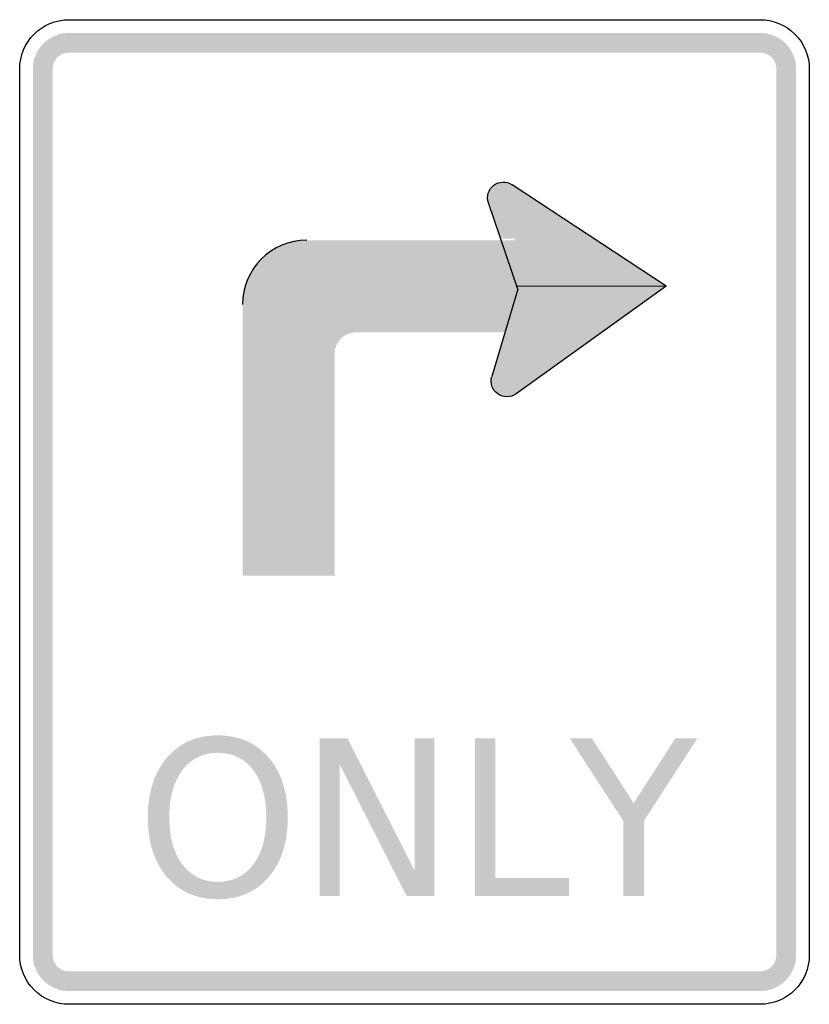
# Model space of a CAD drawing. Header units: inches. Extents: x -0.5 to 0.5, y -0.62 to 0.62.
import ezdxf

# ---------------------------------------------------------------- set-up
doc = ezdxf.new("R2010")
doc.units = ezdxf.units.IN
doc.header["$MEASUREMENT"] = 0

msp = doc.modelspace()

# ---------------------------------------------------------------- hatches: boundary and pattern name
for points in [[(-0.4375, 0.6069), (-0.442, 0.6067), (-0.4464, 0.6061), (-0.4508, 0.605), (-0.455, 0.6035), (-0.4591, 0.6015), (-0.463, 0.5992), (-0.4666, 0.5965), (-0.4699, 0.5935), (-0.4729, 0.5902), (-0.4756, 0.5866), (-0.4779, 0.5827), (-0.4798, 0.5787), (-0.4814, 0.5744), (-0.4825, 0.5701), (-0.4831, 0.5656), (-0.4833, 0.5611), (-0.4583, 0.5611), (-0.4582, 0.5632), (-0.4579, 0.5652), (-0.4574, 0.5672), (-0.4567, 0.5691), (-0.4559, 0.5709), (-0.4548, 0.5727), (-0.4536, 0.5743), (-0.4522, 0.5758), (-0.4507, 0.5772), (-0.4491, 0.5784), (-0.4473, 0.5795), (-0.4455, 0.5804), (-0.4435, 0.581), (-0.4416, 0.5815), (-0.4395, 0.5818), (-0.4375, 0.5819), (-0.4375, 0.6069)], [(-0.4375, 0.5819), (0.4375, 0.5819), (0.4375, 0.6069), (-0.4375, 0.6069), (-0.4375, 0.5819)], [(0.4833, 0.5611), (0.4831, 0.5653), (0.4826, 0.5695), (0.4816, 0.5737), (0.4802, 0.5777), (0.4785, 0.5815), (0.4765, 0.5852), (0.4741, 0.5887), (0.4714, 0.592), (0.4684, 0.595), (0.4651, 0.5977), (0.4616, 0.6001), (0.4579, 0.6021), (0.4541, 0.6038), (0.45, 0.6052), (0.4459, 0.6062), (0.4417, 0.6067), (0.4375, 0.6069), (0.4375, 0.5819), (0.4394, 0.5819), (0.4413, 0.5816), (0.4432, 0.5811), (0.445, 0.5805), (0.4468, 0.5798), (0.4485, 0.5788), (0.4501, 0.5777), (0.4515, 0.5765), (0.4529, 0.5751), (0.4541, 0.5737), (0.4552, 0.5721), (0.4561, 0.5704), (0.4569, 0.5686), (0.4575, 0.5668), (0.458, 0.5649), (0.4582, 0.563), (0.4583, 0.5611), (0.4833, 0.5611)], [(-0.4583, -0.5611), (-0.4583, 0.5611), (-0.4833, 0.5611), (-0.4833, -0.5611), (-0.4583, -0.5611)], [(0.4583, 0.5611), (0.4583, -0.5611), (0.4833, -0.5611), (0.4833, 0.5611), (0.4583, 0.5611)], [(0.1235, 0.4146), (0.0936, 0.3915), (0.11, 0.3462), (0.1326, 0.3466), (0.1235, 0.4146)], [(0.131, 0.3904), (0.1317, 0.3923), (0.1322, 0.3942), (0.1324, 0.3961), (0.1325, 0.3981), (0.1324, 0.4), (0.1321, 0.402), (0.1316, 0.4039), (0.1309, 0.4057), (0.1301, 0.4075), (0.1291, 0.4092), (0.1279, 0.4107), (0.1266, 0.4122), (0.1251, 0.4135), (0.1235, 0.4146), (0.1218, 0.4156), (0.12, 0.4165), (0.1182, 0.4171), (0.1163, 0.4176), (0.1143, 0.4179), (0.1124, 0.4179), (0.1104, 0.4178), (0.1085, 0.4175), (0.1066, 0.417), (0.1047, 0.4164), (0.103, 0.4155), (0.1013, 0.4145), (0.0997, 0.4133), (0.0983, 0.412), (0.097, 0.4105), (0.0958, 0.4089), (0.0948, 0.4072), (0.094, 0.4055), (0.1125, 0.3979), (0.131, 0.3904)], [(0.3187, 0.2859), (0.1235, 0.4146), (0.1296, 0.2865), (0.1287, 0.1497), (0.3187, 0.2859)], [(0.094, 0.4055), (0.0933, 0.4036), (0.0929, 0.4017), (0.0926, 0.3998), (0.0925, 0.3978), (0.0926, 0.3958), (0.0929, 0.3939), (0.0934, 0.392), (0.0941, 0.3902), (0.0949, 0.3884), (0.096, 0.3867), (0.0971, 0.3851), (0.0985, 0.3837), (0.0999, 0.3824), (0.1015, 0.3812), (0.1032, 0.3802), (0.105, 0.3794), (0.1068, 0.3788), (0.1087, 0.3783), (0.1107, 0.378), (0.1126, 0.3779), (0.1146, 0.378), (0.1165, 0.3783), (0.1184, 0.3788), (0.1203, 0.3795), (0.1221, 0.3804), (0.1237, 0.3814), (0.1253, 0.3826), (0.1267, 0.3839), (0.1281, 0.3853), (0.1292, 0.3869), (0.1302, 0.3886), (0.131, 0.3904), (0.1125, 0.3979), (0.094, 0.4055)], [(-0.1365, 0.3443), (-0.1444, 0.3439), (-0.1523, 0.3427), (-0.1601, 0.3408), (-0.1676, 0.3381), (-0.1748, 0.3347), (-0.1816, 0.3306), (-0.188, 0.3258), (-0.1939, 0.3205), (-0.1993, 0.3146), (-0.204, 0.3082), (-0.2081, 0.3013), (-0.2115, 0.2941), (-0.2142, 0.2866), (-0.2162, 0.2789), (-0.2173, 0.271), (-0.2177, 0.263), (-0.1365, 0.263), (-0.1365, 0.3443)], [(0.1755, 0.3443), (-0.1365, 0.3443), (-0.1365, 0.2276), (0.1755, 0.2276), (0.1755, 0.3443)], [(0.1287, 0.1497), (0.0979, 0.1717), (0.1297, 0.2855), (0.1788, 0.2718), (0.1287, 0.1497)], [(-0.2177, 0.263), (-0.2177, -0.0807), (-0.1011, -0.0807), (-0.1011, 0.263), (-0.2177, 0.263)], [(-0.074, 0.2422), (-0.0781, 0.242), (-0.0821, 0.2414), (-0.0861, 0.2404), (-0.0899, 0.239), (-0.0936, 0.2373), (-0.0971, 0.2352), (-0.1004, 0.2327), (-0.1034, 0.23), (-0.1062, 0.2269), (-0.1086, 0.2237), (-0.1107, 0.2202), (-0.1125, 0.2165), (-0.1138, 0.2126), (-0.1148, 0.2086), (-0.1154, 0.2046), (-0.1156, 0.2005), (-0.1011, 0.2005), (-0.1009, 0.2032), (-0.1005, 0.2058), (-0.0999, 0.2084), (-0.099, 0.2109), (-0.0979, 0.2133), (-0.0965, 0.2156), (-0.0949, 0.2177), (-0.0931, 0.2197), (-0.0912, 0.2215), (-0.089, 0.223), (-0.0867, 0.2244), (-0.0843, 0.2255), (-0.0818, 0.2264), (-0.0793, 0.2271), (-0.0766, 0.2275), (-0.074, 0.2276), (-0.074, 0.2422)], [(0.1356, 0.1584), (0.1362, 0.1603), (0.1367, 0.1622), (0.137, 0.1641), (0.137, 0.1661), (0.1369, 0.1681), (0.1366, 0.17), (0.1361, 0.1719), (0.1355, 0.1738), (0.1346, 0.1755), (0.1336, 0.1772), (0.1324, 0.1788), (0.1311, 0.1802), (0.1296, 0.1815), (0.128, 0.1827), (0.1263, 0.1837), (0.1246, 0.1845), (0.1227, 0.1852), (0.1208, 0.1856), (0.1189, 0.1859), (0.1169, 0.186), (0.1149, 0.1859), (0.113, 0.1856), (0.1111, 0.1851), (0.1093, 0.1844), (0.1075, 0.1836), (0.1058, 0.1825), (0.1042, 0.1814), (0.1028, 0.18), (0.1015, 0.1786), (0.1003, 0.177), (0.0993, 0.1753), (0.0985, 0.1735), (0.117, 0.166), (0.1356, 0.1584)], [(0.0985, 0.1735), (0.0979, 0.1717), (0.0974, 0.1699), (0.0971, 0.168), (0.097, 0.1661), (0.0971, 0.1642), (0.0974, 0.1623), (0.0978, 0.1604), (0.0984, 0.1586), (0.0992, 0.1569), (0.1002, 0.1553), (0.1012, 0.1537), (0.1025, 0.1523), (0.1039, 0.1509), (0.1053, 0.1497), (0.1069, 0.1487), (0.1086, 0.1478), (0.1104, 0.1471), (0.1122, 0.1466), (0.1141, 0.1462), (0.116, 0.146), (0.1179, 0.146), (0.1198, 0.1462), (0.1216, 0.1465), (0.1235, 0.147), (0.1252, 0.1477), (0.1269, 0.1486), (0.1285, 0.1496), (0.1301, 0.1508), (0.1314, 0.1521), (0.1327, 0.1535), (0.1338, 0.1551), (0.1348, 0.1567), (0.1356, 0.1584), (0.117, 0.166), (0.0985, 0.1735)], [(-0.12, -0.2866), (-0.085, -0.2866), (0, -0.4539), (0, -0.2866), (0.0251, -0.2866), (0.0251, -0.4866), (-0.0099, -0.4866), (-0.0949, -0.3193), (-0.0949, -0.4866), (-0.12, -0.4866), (-0.12, -0.2866)], [(0.0766, -0.2866), (0.1025, -0.2866), (0.1025, -0.4638), (0.1958, -0.4638), (0.1958, -0.4866), (0.0766, -0.4866), (0.0766, -0.2866)], [(0.1966, -0.2866), (0.2246, -0.2866), (0.2776, -0.3689), (0.3304, -0.2866), (0.3583, -0.2866), (0.2905, -0.3914), (0.2905, -0.4866), (0.2645, -0.4866), (0.2645, -0.3914), (0.1966, -0.2866)], [(-0.4833, -0.5611), (-0.4831, -0.5656), (-0.4825, -0.5701), (-0.4814, -0.5744), (-0.4798, -0.5787), (-0.4779, -0.5827), (-0.4756, -0.5866), (-0.4729, -0.5902), (-0.4699, -0.5935), (-0.4666, -0.5965), (-0.463, -0.5992), (-0.4591, -0.6015), (-0.455, -0.6035), (-0.4508, -0.605), (-0.4464, -0.6061), (-0.442, -0.6067), (-0.4375, -0.6069), (-0.4375, -0.5819), (-0.4395, -0.5818), (-0.4416, -0.5815), (-0.4435, -0.5811), (-0.4455, -0.5804), (-0.4473, -0.5795), (-0.4491, -0.5784), (-0.4507, -0.5772), (-0.4522, -0.5758), (-0.4536, -0.5743), (-0.4548, -0.5727), (-0.4559, -0.5709), (-0.4567, -0.5691), (-0.4574, -0.5672), (-0.4579, -0.5652), (-0.4582, -0.5632), (-0.4583, -0.5611), (-0.4833, -0.5611)], [(0.4375, -0.6069), (0.442, -0.6067), (0.4464, -0.6061), (0.4508, -0.605), (0.455, -0.6035), (0.4591, -0.6015), (0.463, -0.5992), (0.4666, -0.5965), (0.4699, -0.5935), (0.4729, -0.5902), (0.4756, -0.5866), (0.4779, -0.5827), (0.4798, -0.5787), (0.4814, -0.5744), (0.4825, -0.5701), (0.4831, -0.5656), (0.4833, -0.5611), (0.4583, -0.5611), (0.4582, -0.5632), (0.4579, -0.5652), (0.4574, -0.5672), (0.4567, -0.5691), (0.4559, -0.5709), (0.4548, -0.5727), (0.4536, -0.5743), (0.4522, -0.5758), (0.4507, -0.5772), (0.4491, -0.5784), (0.4473, -0.5795), (0.4455, -0.5804), (0.4435, -0.5811), (0.4416, -0.5815), (0.4395, -0.5818), (0.4375, -0.5819), (0.4375, -0.6069)], [(0.4375, -0.5819), (-0.4375, -0.5819), (-0.4375, -0.6069), (0.4375, -0.6069), (0.4375, -0.5819)]]:
    msp.add_hatch(color=7).paths.add_polyline_path(points)
h = msp.add_hatch(color=7)
edge = h.paths.add_edge_path()
edge.add_spline(control_points=[(-0.249, -0.283), (-0.2221, -0.283), (-0.2006, -0.2924), (-0.1846, -0.3112), (-0.1685, -0.33), (-0.1605, -0.3552), (-0.1605, -0.3868), (-0.1605, -0.4183), (-0.1685, -0.4435), (-0.1846, -0.4623), (-0.2006, -0.4811), (-0.2221, -0.4905), (-0.249, -0.4905), (-0.2759, -0.4905), (-0.2974, -0.4811), (-0.3135, -0.4624), (-0.3297, -0.4436), (-0.3377, -0.4184), (-0.3377, -0.3868), (-0.3377, -0.3552), (-0.3297, -0.33), (-0.3135, -0.3112), (-0.2974, -0.2924), (-0.2759, -0.283), (-0.249, -0.283)], knot_values=[0, 0, 0, 0, 1, 1, 1, 2, 2, 2, 3, 3, 3, 4, 4, 4, 5, 5, 5, 6, 6, 6, 7, 7, 7, 8, 8, 8, 8], degree=3, periodic=0)
edge = h.paths.add_edge_path(flags=0)
edge.add_spline(control_points=[(-0.249, -0.305), (-0.2678, -0.305), (-0.2828, -0.3123), (-0.2939, -0.3269), (-0.3049, -0.3416), (-0.3105, -0.3615), (-0.3105, -0.3868), (-0.3105, -0.412), (-0.3049, -0.4319), (-0.2939, -0.4466), (-0.2828, -0.4612), (-0.2678, -0.4685), (-0.249, -0.4685), (-0.2302, -0.4685), (-0.2153, -0.4612), (-0.2042, -0.4466), (-0.1932, -0.4319), (-0.1877, -0.412), (-0.1877, -0.3868), (-0.1877, -0.3615), (-0.1932, -0.3416), (-0.2042, -0.3269), (-0.2153, -0.3123), (-0.2302, -0.305), (-0.249, -0.305)], knot_values=[0, 0, 0, 0, 1, 1, 1, 2, 2, 2, 3, 3, 3, 4, 4, 4, 5, 5, 5, 6, 6, 6, 7, 7, 7, 8, 8, 8, 8], degree=3, periodic=0)

# ---------------------------------------------------------------- linework, layer by layer
at = {"color": 7}
for p, q in [((0.3187, 0.2859), (0.1235, 0.4146)), ((0.1308, 0.2823), (0.0936, 0.3915)), ((0.1308, 0.2823), (0.0979, 0.1717)), ((0.3187, 0.2859), (0.1286, 0.2855)), ((0.3187, 0.2859), (0.1287, 0.1497))]:
    msp.add_line(p, q, dxfattribs=at)
for points in [[(-0.4375, 0.6236), (0.4375, 0.6236)], [(-0.5, -0.5611), (-0.5, 0.5611)], [(0.5, 0.5611), (0.5, -0.5611)], [(0.4375, -0.6236), (-0.4375, -0.6236)]]:
    msp.add_lwpolyline(points, dxfattribs=at)
for points in [[(-0.5, 0.5611), (-0.5, 0.5956), (-0.472, 0.6236), (-0.4375, 0.6236)], [(-0.1365, 0.3443), (-0.1813, 0.3443), (-0.2177, 0.3079), (-0.2177, 0.263)], [(0.5, -0.5611), (0.5, -0.5956), (0.472, -0.6236), (0.4375, -0.6236)]]:
    msp.add_open_spline(points, degree=3, dxfattribs=at)
for points in [[(0.4375, 0.6236), (0.4541, 0.6236), (0.47, 0.617), (0.4817, 0.6053), (0.4934, 0.5936), (0.5, 0.5777), (0.5, 0.5611)], [(0.0936, 0.3915), (0.0908, 0.3996), (0.0935, 0.4085), (0.1003, 0.4138), (0.107, 0.419), (0.1164, 0.4193), (0.1235, 0.4146)], [(0.1287, 0.1497), (0.1217, 0.1447), (0.1124, 0.1447), (0.1054, 0.1497), (0.0985, 0.1547), (0.0954, 0.1635), (0.0979, 0.1717)], [(-0.4375, -0.6236), (-0.4541, -0.6236), (-0.47, -0.617), (-0.4817, -0.6053), (-0.4934, -0.5936), (-0.5, -0.5777), (-0.5, -0.5611)]]:
    msp.add_open_spline(points, degree=3, knots=[0, 0, 0, 0, 1, 1, 1, 2, 2, 2, 2], dxfattribs=at)

doc.saveas('drawing.dxf')
